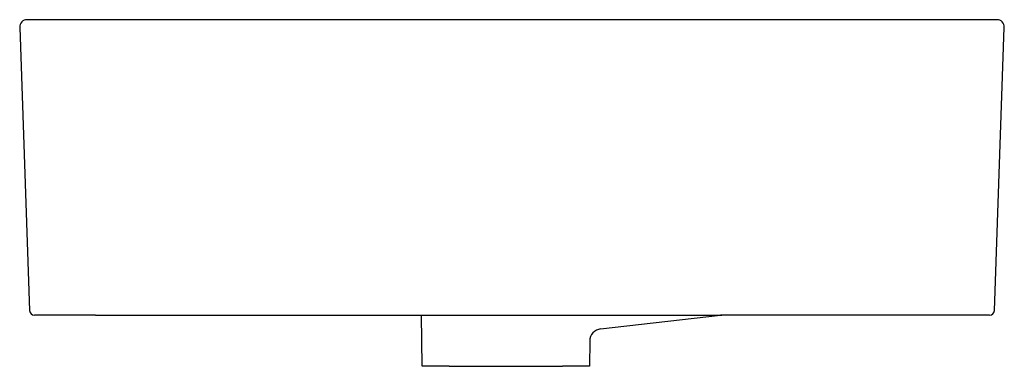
# Model space of a CAD drawing. Header units: millimetres. Extents: x 4268.63 to 4269.03, y 2459.414 to 2459.555.
import ezdxf

# ---------------------------------------------------------------- set-up
doc = ezdxf.new("R2010")
doc.units = ezdxf.units.MM
doc.layers.add('SANINDUSA', color=3, linetype='Continuous')

msp = doc.modelspace()

# ---------------------------------------------------------------- linework, layer by layer
at = {"layer": 'SANINDUSA'}
for p, q in [((4268.633943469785, 2459.554589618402), (4268.632953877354, 2459.554589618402)), ((4268.672850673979, 2459.554589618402), (4268.633943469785, 2459.554589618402)), ((4268.986692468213, 2459.554589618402), (4268.672850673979, 2459.554589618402)), ((4269.02565353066, 2459.554589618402), (4268.986692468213, 2459.554589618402)), ((4269.026740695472, 2459.554589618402), (4269.02565353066, 2459.554589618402)), ((4268.629955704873, 2459.551484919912), (4268.633970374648, 2459.436519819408)), ((4269.025724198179, 2459.436519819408), (4269.029738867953, 2459.551484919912)), ((4268.66079683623, 2459.434589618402), (4268.635969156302, 2459.434589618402)), ((4268.66079683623, 2459.434589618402), (4268.671432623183, 2459.434589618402)), ((4268.671432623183, 2459.434589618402), (4268.91509111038, 2459.434589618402)), ((4268.793355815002, 2459.413854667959), (4268.793123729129, 2459.434589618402)), ((4268.865841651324, 2459.429052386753), (4268.91452929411, 2459.434557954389)), ((4269.023725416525, 2459.434589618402), (4268.91509111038, 2459.434589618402)), ((4268.861403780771, 2459.424140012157), (4268.861288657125, 2459.413854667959)), ((4268.804322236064, 2459.413854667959), (4268.793355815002, 2459.413854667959)), ((4268.804322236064, 2459.413854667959), (4268.850322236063, 2459.413854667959)), ((4268.861288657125, 2459.413854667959), (4268.850322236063, 2459.413854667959))]:
    msp.add_line(p, q, dxfattribs=at)
for centre, radius, start, end in [((4268.632953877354, 2459.551589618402), 0.003000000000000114, 90, 182.0000000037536), ((4269.026740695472, 2459.551589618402), 0.003000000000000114, 357.9999999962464, 90), ((4268.635969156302, 2459.436589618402), 0.00199999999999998, 182.0000000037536, 270), ((4268.91509111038, 2459.429589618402), 0.005, 90, 96.45156479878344), ((4269.023725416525, 2459.436589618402), 0.00199999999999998, 270, 357.9999999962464), ((4268.866403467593, 2459.424084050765), 0.005000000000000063, 96.45156479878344, 179.3587163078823)]:
    msp.add_arc(centre, radius, start, end, dxfattribs=at)

doc.saveas('drawing.dxf')
